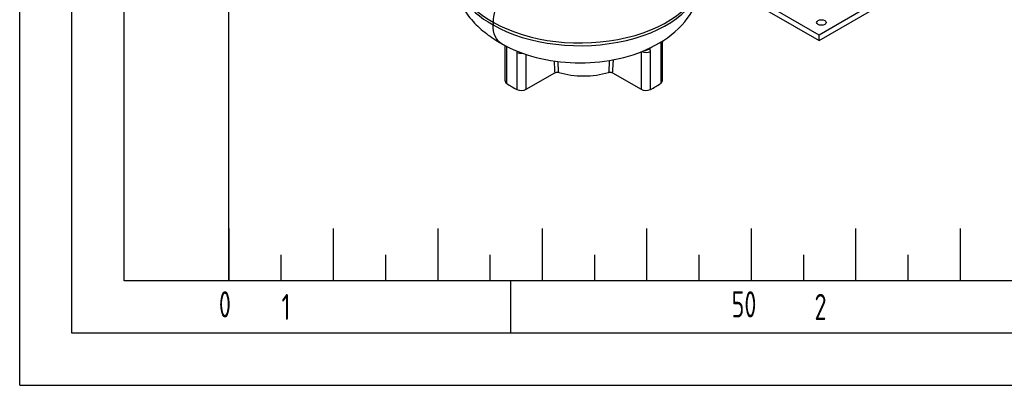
# Model space of a CAD drawing. Header units: millimetres. Extents: x 0 to 5940, y 0 to 4200.
# Tile 1 of 54: x 0 to 942, y 0 to 350. Entities that reach past the tile are written whole.
import ezdxf

# ---------------------------------------------------------------- set-up
doc = ezdxf.new("R2010")
doc.units = ezdxf.units.MM
doc.header["$LTSCALE"] = 50
doc.layers.get('0').update_dxf_attribs({"linetype": 'CONTINUOUS'})
doc.layers.add('02-LINIE-035', color=2, linetype='CONTINUOUS')
doc.layers.add('KSB-BLATTRAND', color=2, linetype='CONTINUOUS')
doc.styles.get("Standard").update_dxf_attribs({"font": 'ISOCP.SHX'})

# ---------------------------------------------------------------- blocks, each defined once
blk = doc.blocks.new('Rahmen_A2')
at = {"color": 1, "ltscale": 150}
for p, q in [((0, 0), (0, 420)), ((10, 10), (10, 410)), ((20, 10), (20, 297)), ((584, 10), (10, 10)), ((0, 0), (594, 0))]:
    blk.add_line(p, q, dxfattribs=at)
at = {"layer": 'KSB-BLATTRAND'}
for p, q in [((5, 5), (5, 415)), ((20, 15), (20, 10)), ((20, 15), (20, 10)), ((30, 15), (30, 10)), ((40, 15), (40, 10)), ((50, 15), (50, 10)), ((60, 15), (60, 10)), ((70, 15), (70, 10)), ((80, 15), (80, 10)), ((90, 15), (90, 10)), ((25, 12.5), (25, 10)), ((35, 12.5), (35, 10)), ((45, 12.5), (45, 10)), ((55, 12.5), (55, 10)), ((65, 12.5), (65, 10)), ((75, 12.5), (75, 10)), ((85, 12.5), (85, 10)), ((47, 5), (47, 10)), ((589, 5), (5, 5))]:
    blk.add_line(p, q, dxfattribs=at)
at = {"layer": 'KSB-BLATTRAND', "width": 0.75}
for s, p in [('0', (19.0625, 6.5)), ('1', (25.0625, 6.25)), ('50', (68.125, 6.5)), ('2', (76.0625, 6.25))]:
    blk.add_text(s, height=2.5, dxfattribs=at).set_placement(p)

msp = doc.modelspace()

# ---------------------------------------------------------------- linework, layer by layer
at = {"layer": '02-LINIE-035'}
for p, q in [((653.43, 394.34), (764.95, 329.96)), ((764.95, 335.26), (667.92, 391.28)), ((856.87, 388.34), (764.95, 335.26)), ((764.95, 329.96), (856.87, 383.03)), ((452.99, 347.67), (452.99, 345.01)), ((764.95, 329.96), (764.95, 335.26)), ((464.45, 291.31), (464.45, 325.27)), ((466.04, 288.85), (466.04, 324.26)), ((613.42, 325.8), (613.42, 288.85)), ((615.01, 291.31), (615.01, 328.25)), ((475.89, 318.67), (475.89, 283.16)), ((484.74, 283.35), (484.74, 316.59)), ((594.72, 319.18), (594.72, 283.35)), ((603.57, 283.16), (603.57, 319.58)), ((484.74, 283.35), (512.06, 299.12)), ((567.4, 299.12), (594.72, 283.35))]:
    msp.add_line(p, q, dxfattribs=at)
for centre, major_axis, ratio, start_param, end_param in [((542.58, 401.47), (-129.27, 0), 0.57735, 0, 0.805133), ((542.58, 398.82), (-129.27, 0), 0.57735, 0, 0.805133), ((536.17, 395.38), (117.26, 0), 0.57735, 3.923783, 6.283185), ((536.17, 392.73), (117.26, 0), 0.57735, 3.923783, 6.283185), ((470.95, 326.72), (6.5, 0), 0.57735, 3.689692, 3.855501), ((598.68, 325.48), (-5.84, -2.86), 0.737727, 1.035929, 1.970123), ((608.51, 328.25), (6.5, 0), 0.57735, 5.569277, 6.283185), ((480.14, 321.51), (-6.5, 0), 0.57735, 0.856888, 1.739778), ((599.31, 322.42), (-6.5, 0), 0.57735, 0.918971, 2.284705), ((539.73, 325.71), (-51.35, 0), 0.57735, 1.087641, 2.053952), ((470.95, 291.31), (-6.5, 0), 0.57735, 0, 0.713909), ((539.73, 325.71), (97.5, 0), 0.57735, 3.855501, 3.99848), ((480.14, 286), (6.5, 0), 0.57735, 3.99848, 5.497787), ((599.31, 286), (6.5, 0), 0.57735, 3.926991, 5.426298), ((539.73, 325.71), (97.5, 0), 0.57735, 5.426298, 5.569277), ((608.51, 291.31), (6.5, 0), 0.57735, 5.569277, 6.283185)]:
    msp.add_ellipse(centre, major_axis=major_axis, ratio=ratio, start_param=start_param, end_param=end_param, dxfattribs=at)
msp.add_ellipse((767.24, 347.21), major_axis=(4.55, 0), ratio=0.57735, dxfattribs=at)
for points, knots in [([(413.3, 398.82), (413.3, 392.39), (414.22, 385.96), (417.65, 373.78), (420.15, 368.04), (426.26, 357.49), (429.86, 352.68), (437.78, 343.97), (442.11, 340.06), (451.25, 333.05), (456.06, 329.94), (461.08, 327.15)], [2.3561945, 2.3561945, 2.3561945, 2.3561945, 2.5174501, 2.5174501, 2.6787056, 2.6787056, 2.8399612, 2.8399612, 3.0012168, 3.0012168, 3.1611842, 3.1611842, 3.1611842, 3.1611842]), ([(460.96, 327.22), (471.29, 321.21), (482.52, 316.82), (506.36, 310.63), (519, 308.93), (544.23, 308.28), (556.82, 309.31), (581.27, 314.12), (593.13, 317.93), (615.09, 328.73), (625.27, 335.7), (640.77, 352.47), (646.65, 361.6), (652.25, 378.66), (653.43, 385.69), (653.43, 392.73)], [3.137157, 3.137157, 3.137157, 3.137157, 3.504275, 3.504275, 3.882642, 3.882642, 4.255877, 4.255877, 4.632619, 4.632619, 5.007396, 5.007396, 5.310386, 5.310386, 5.497787, 5.497787, 5.497787, 5.497787]), ([(466.66, 380.01), (464, 377.1), (461.59, 373.76), (457.47, 366.48), (455.82, 362.6), (453.57, 354.88), (452.99, 351.12), (452.99, 347.67)], [-5.813817, -5.813817, -5.813817, -5.813817, -3.906261, -3.906261, -1.953101, -1.953101, 0, 0, 0, 0]), ([(460.96, 327.22), (460.93, 327.24), (460.9, 327.25), (458.37, 328.75), (456.39, 331.08), (453.68, 337.17), (452.99, 340.87), (452.99, 345.01)], [-4.713802, -4.713802, -4.713802, -4.713802, -4.687511, -4.687511, -2.343722, -2.343722, 0, 0, 0, 0]), ([(603.57, 319.58), (603.57, 319.73), (603.57, 319.87), (603.55, 320.24), (603.53, 320.46), (603.45, 321.01), (603.38, 321.34), (603.18, 322), (603.05, 322.33), (602.89, 322.62)], [0, 0, 0, 0, 0.0810944, 0.0810944, 0.2108454, 0.2108454, 0.4184469, 0.4184469, 0.648755, 0.648755, 0.648755, 0.648755]), ([(613.76, 328.64), (613.71, 328.46), (613.68, 328.28), (613.57, 327.69), (613.51, 327.3), (613.45, 326.68), (613.44, 326.45), (613.42, 326.08), (613.42, 325.94), (613.42, 325.8)], [0.1309826, 0.1309826, 0.1309826, 0.1309826, 0.2232634, 0.2232634, 0.4245148, 0.4245148, 0.550297, 0.550297, 0.6289109, 0.6289109, 0.6289109, 0.6289109]), ([(615.13, 329.51), (615.12, 329.45), (615.11, 329.39), (615.08, 329.19), (615.06, 329.05), (615.03, 328.8), (615.02, 328.68), (615.01, 328.45), (615.01, 328.35), (615.01, 328.25)], [0.1998642, 0.1998642, 0.1998642, 0.1998642, 0.2515644, 0.2515644, 0.3773465, 0.3773465, 0.5031287, 0.5031287, 0.6289109, 0.6289109, 0.6289109, 0.6289109]), ([(475.98, 319.84), (475.95, 319.69), (475.93, 319.55), (475.91, 319.25), (475.9, 319.1), (475.89, 318.86), (475.89, 318.77), (475.89, 318.67)], [0.1997599, 0.1997599, 0.1997599, 0.1997599, 0.2893012, 0.2893012, 0.3750201, 0.3750201, 0.4285944, 0.4285944, 0.4285944, 0.4285944]), ([(567.4, 299.12), (567.53, 301.12), (567.66, 303.13), (567.94, 307.28), (568.08, 309.41), (568.22, 311.55)], [0.50134, 0.50134, 0.50134, 0.50134, 1.681639, 1.681639, 2.940103, 2.940103, 2.940103, 2.940103]), ([(511.32, 310.34), (511.43, 308.6), (511.55, 306.87), (511.79, 303.13), (511.92, 301.12), (512.06, 299.12)], [2.035302, 2.035302, 2.035302, 2.035302, 3.055992, 3.055992, 4.23567, 4.23567, 4.23567, 4.23567]), ([(515.87, 299.45), (515.74, 301.52), (515.61, 303.58), (515.38, 307.04), (515.3, 308.43), (515.21, 309.82)], [-4.270642, -4.270642, -4.270642, -4.270642, -3.055992, -3.055992, -2.237888, -2.237888, -2.237888, -2.237888]), ([(564.32, 310.85), (564.21, 309.12), (564.1, 307.38), (563.85, 303.58), (563.72, 301.52), (563.58, 299.45)], [-2.702742, -2.702742, -2.702742, -2.702742, -1.681639, -1.681639, -0.466368, -0.466368, -0.466368, -0.466368]), ([(512.06, 299.12), (512.36, 299.29), (512.71, 299.43), (513.5, 299.62), (513.92, 299.67), (514.61, 299.67), (514.87, 299.65), (515.39, 299.58), (515.64, 299.53), (515.87, 299.45)], [0, 0, 0, 0, 0.1963323, 0.1963323, 0.3923904, 0.3923904, 0.5148536, 0.5148536, 0.6372501, 0.6372501, 0.6372501, 0.6372501]), ([(563.58, 299.45), (563.96, 299.57), (564.37, 299.64), (565.21, 299.68), (565.64, 299.66), (566.3, 299.54), (566.54, 299.48), (567, 299.32), (567.21, 299.23), (567.4, 299.12)], [0, 0, 0, 0, 0.195015, 0.195015, 0.3905394, 0.3905394, 0.5138475, 0.5138475, 0.6371954, 0.6371954, 0.6371954, 0.6371954])]:
    msp.add_open_spline(points, degree=3, knots=knots, dxfattribs=at)
for points in [[(466.04, 324.26), (466.04, 324.32), (466.04, 324.38), (466.04, 324.43)], [(602.89, 322.62), (602.84, 322.64), (602.79, 322.65), (602.74, 322.66)], [(602.89, 322.62), (603.63, 323.01), (604.36, 323.41), (605.08, 323.81)]]:
    msp.add_open_spline(points, degree=3, dxfattribs=at)

# ---------------------------------------------------------------- block references
at = {"layer": 'KSB-BLATTRAND', "xscale": 10, "yscale": 10, "zscale": 10}
msp.add_blockref('Rahmen_A2', (0, 0), dxfattribs=at)

doc.saveas('drawing.dxf')
